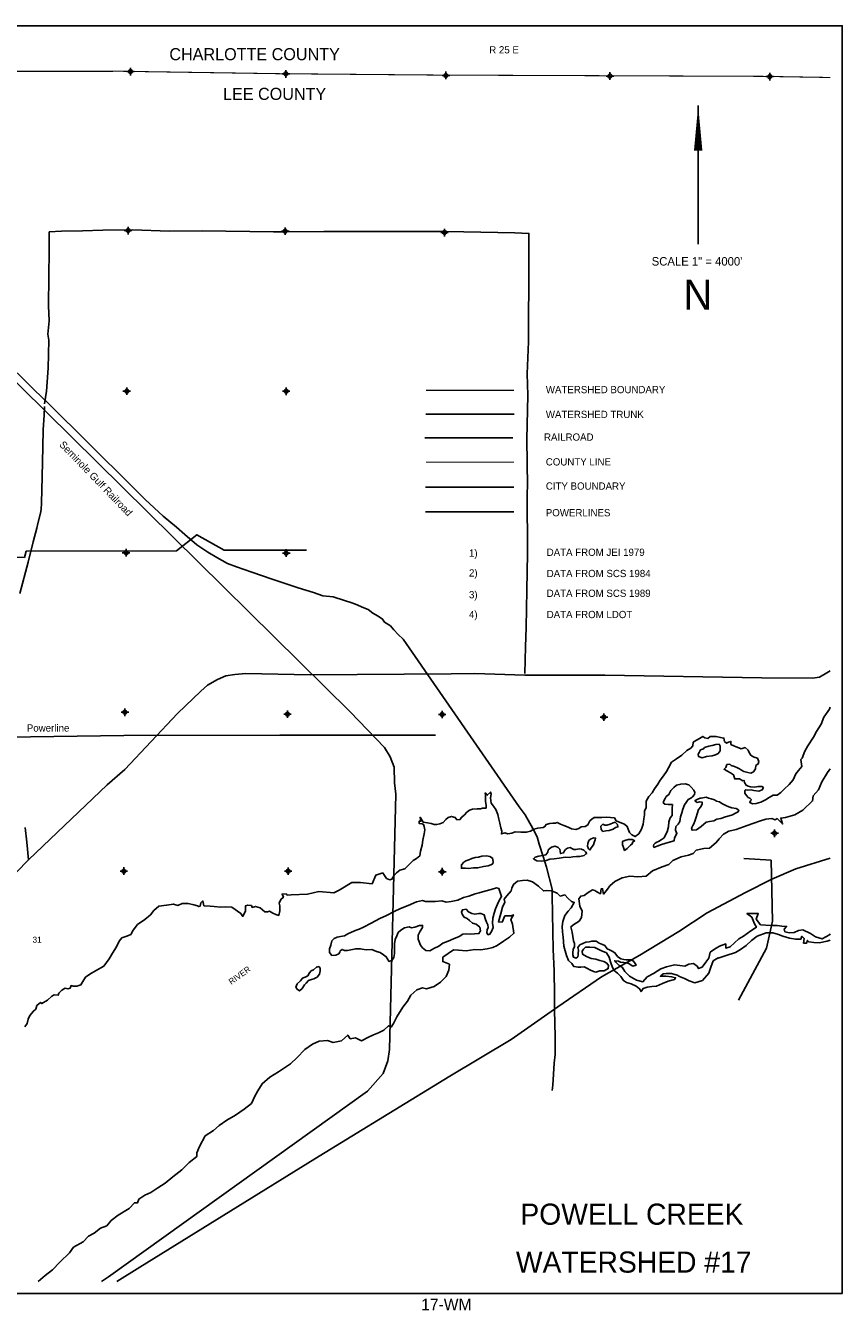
# Model space of a CAD drawing. Extents: x 170739 to 248591, y 831254 to 888536.
# Tile 3 of 3: x 221528 to 248591, y 845210 to 887769. Entities that reach past the tile are written whole.
import ezdxf
from ezdxf.enums import TextEntityAlignment as Align

# ---------------------------------------------------------------- set-up
doc = ezdxf.new("R2010")
doc.units = 0
doc.header["$LTSCALE"] = 1067
doc.header["$PDMODE"] = 34
doc.header["$PDSIZE"] = 125
for name, pattern in [('DASHED', [0]), ('DIVIDE', [0]), ('PHANTOM', [0]), ('STREAM', [0])]:
    doc.linetypes.add(name, pattern=pattern)
for name, color, linetype in [('BORDER', 1, 'CONTINUOUS'), ('CITY', 14, 'DASHED'), ('COUNTY', 15, 'PHANTOM'), ('MAJROADS', 9, 'CONTINUOUS'), ('POWERLINES', 11, 'DIVIDE'), ('RR', 13, 'CONTINUOUS'), ('SEC', 2, 'CONTINUOUS'), ('STRUCTTEXT', 7, 'CONTINUOUS'), ('TEXT', 7, 'CONTINUOUS'), ('TRUNKS', 5, 'STREAM'), ('WATER', 4, 'CONTINUOUS'), ('WSHEDS', 3, 'CONTINUOUS')]:
    doc.layers.add(name, color=color, linetype=linetype)

msp = doc.modelspace()

# ---------------------------------------------------------------- linework, layer by layer
at = {"layer": 'BORDER', "color": 0}
msp.add_lwpolyline([(184591, 845769), (184591, 887769), (248591, 887769), (248591, 845769)], close=True, dxfattribs=at)
at = {"layer": 'CITY', "color": 0}
msp.add_lwpolyline([(234780, 872478), (237707, 872478)], dxfattribs=at)
at = {"layer": 'COUNTY', "color": 0, "const_width": 35}
for points in [[(248191, 886053), (245934, 886091), (240641, 886112), (235204, 886133), (229902, 886179), (224751, 886258), (219114, 886255), (214022, 886292), (208887, 886354), (208291, 886361), (207917, 886369), (205273, 886364), (203468, 886409), (203133, 886333), (198116, 886413), (197109, 886415), (196675, 886413), (193006, 886483), (190661, 886554), (187671, 886546), (184991, 886576)], [(237708, 873310), (234793, 873309)]]:
    msp.add_lwpolyline(points, dxfattribs=at)
at = {"layer": 'MAJROADS', "color": 0}
for points in [[(222152, 875237), (222218, 875658), (222274, 876420), (222298, 877350), (222257, 877552), (222311, 877987), (222290, 878490), (222297, 879462), (222303, 880317), (222308, 880937), (222710, 880967), (223406, 880970), (224084, 880999), (225073, 881008), (226296, 880958), (227377, 880975), (229740, 880940), (230193, 880937), (231408, 880953), (232598, 880953), (233436, 880955), (234458, 880956), (235480, 880948), (237743, 880907), (238203, 880886), (238197, 879981), (238193, 877292), (238144, 876236), (238172, 875532), (238136, 874058), (238158, 872524), (238148, 872281), (238159, 870287), (238133, 869063), (238115, 867832), (238094, 867187), (238071, 866307)], [(219554, 877927), (221817, 875698), (222274, 875267), (225019, 872532), (225491, 872077), (226083, 871525), (226521, 871152), (226801, 870917), (227198, 870565), (227566, 870329), (227858, 870152), (228211, 869949), (228517, 869846), (229028, 869663), (229694, 869437), (230225, 869255), (230560, 869140), (231061, 868991), (231381, 868878), (231722, 868842), (232094, 868724), (232334, 868644), (232516, 868584), (232680, 868509), (232873, 868427), (233031, 868309), (233205, 868205), (233358, 868109), (233423, 868013), (233617, 867884), (233733, 867758), (233875, 867601), (234039, 867444), (237881, 861895), (238086, 861630), (238330, 861177), (238481, 860897), (238547, 860652), (238677, 860246), (238783, 859893), (238975, 859166), (238973, 858957), (239010, 857164), (239038, 856460), (239058, 855672), (239054, 855169), (239072, 854272), (239076, 853686), (239041, 853393), (238993, 852673), (238979, 852487)], [(221339, 868961), (221607, 869998), (221771, 870667), (221900, 871119), (221935, 871278), (222021, 871621), (222047, 871746), (222049, 871964), (222072, 872819), (222096, 873816), (222108, 874385), (222137, 874863), (222156, 875156)], [(221228, 859721), (221617, 860129), (224233, 862615), (224815, 863130), (226555, 864977), (227332, 865725), (227551, 865917), (227888, 866107), (228165, 866230), (228459, 866278), (228828, 866309), (230956, 866268), (235626, 866297), (236411, 866303), (238070, 866257), (240718, 866254), (245921, 866165), (247605, 866152), (247840, 866184), (248076, 866333), (248191, 866401)], [(221617, 860129), (221572, 860714), (221508, 861209)], [(237622, 854183), (239166, 855265), (240609, 856258), (241881, 856976), (243170, 857761), (244114, 858373), (245386, 859049), (246253, 859494), (247053, 859839), (248191, 860186)], [(237622, 854183), (235585, 852966), (233565, 851733), (231116, 850226), (225316, 846641), (224550, 846169)]]:
    msp.add_lwpolyline(points, dxfattribs=at)
at = {"layer": 'POWERLINES', "color": 0}
for points in [[(230833, 870395), (228102, 870392), (227198, 870904), (226531, 870369), (221549, 870360), (221484, 870151), (219511, 870185), (219164, 870316), (203993, 870487), (203499, 870412), (203012, 870433), (195811, 885636)], [(234780, 871668), (237707, 871668)], [(235112, 864269), (229949, 864268), (224781, 864258), (219356, 864172), (219424, 859724), (216113, 859751), (205755, 859878), (198023, 859984)], [(245150, 855483), (246076, 857209), (246276, 858100), (246229, 860123), (245332, 860181)]]:
    msp.add_lwpolyline(points, dxfattribs=at)
at = {"layer": 'RR', "color": 0}
for points in [[(209637, 887369), (232280, 865032), (233421, 863858), (233610, 863541), (233739, 863199), (233753, 862685), (233791, 862310), (233583, 853852), (233529, 853473), (233376, 853058), (232853, 852474), (224273, 846323), (224036, 846169)], [(234754, 874120), (237675, 874120)]]:
    msp.add_lwpolyline(points, dxfattribs=at)
at = {"layer": 'SEC', "color": 0}
for p in [(225001, 886249), (230152, 886170), (235454, 886124), (240890, 886102), (246184, 886082), (224922, 880980), (230132, 880960), (235409, 880914), (224876, 875662), (230161, 875658), (224855, 870309), (230165, 870297), (224817, 865024), (230203, 864961), (235329, 864949), (240690, 864861), (246348, 861013), (224780, 859764), (230225, 859759), (235334, 859739)]:
    msp.add_point(p, dxfattribs=at)
at = {"layer": 'TEXT', "color": 0}
msp.add_line((243814, 885128), (243814, 880526), dxfattribs=at)
msp.add_lwpolyline([(243814, 885128, 0, 280, 0), (243814, 883627, 280, 280, 0)], format="xyseb", dxfattribs=at)
at = {"layer": 'TRUNKS', "color": 0}
msp.add_lwpolyline([(234788, 874896), (237715, 874896)], dxfattribs=at)
at = {"layer": 'WATER', "color": 0}
for points in [[(233364, 859703), (233414, 859611), (233488, 859518), (233597, 859467), (233664, 859492), (233732, 859600), (233816, 859700), (233926, 859791), (234093, 859841), (234237, 859974), (234372, 860107), (234481, 860181), (234590, 860264), (234616, 860423), (234668, 860624), (234694, 860791), (234737, 860992), (234755, 861126), (234739, 861235), (234714, 861310), (234664, 861327), (234572, 861336), (234573, 861420), (234631, 861420), (234607, 861470), (234599, 861546), (234698, 861386), (234840, 861360), (234966, 861334), (235066, 861308), (235150, 861307), (235251, 861324), (235360, 861373), (235452, 861473), (235528, 861539), (235637, 861572), (235763, 861538), (235821, 861462), (235921, 861470), (235981, 861553), (236073, 861628), (236149, 861711), (236233, 861778), (236334, 861810), (236493, 861826), (236602, 861825), (236669, 861842), (236786, 861849), (236787, 861933), (236771, 862076), (236764, 862176), (236764, 862260), (236756, 862352), (236823, 862276), (236932, 862376), (236957, 862309), (236931, 862192), (236955, 862007), (237030, 861915), (237104, 861797), (237179, 861637), (237203, 861478), (237244, 861352), (237276, 861193), (237309, 861084), (237292, 860992), (237409, 861033), (237501, 860990), (237644, 861015), (237753, 861064), (237937, 861046), (238121, 861053), (238255, 861086), (238365, 861152), (238499, 861185), (238675, 861209), (238734, 861234), (238776, 861309), (238893, 861333), (238994, 861349), (239086, 861348), (239145, 861373), (239253, 861314), (239362, 861271), (239504, 861220), (239612, 861161), (239755, 861143), (239855, 861176), (239939, 861226), (240065, 861233), (240158, 861291), (240226, 861425), (240293, 861483), (240369, 861541), (240494, 861532), (240620, 861539), (240771, 861547), (240913, 861537), (241038, 861528), (241096, 861427), (241230, 861376), (241372, 861317), (241464, 861241), (241497, 861148), (241538, 861039), (241613, 860963), (241729, 860904), (241847, 860995), (241932, 861145), (241992, 861313), (242018, 861497), (242036, 861622), (242036, 861748), (242087, 861865), (242096, 861940), (242089, 862082), (242182, 862232), (242292, 862357), (242368, 862482), (242478, 862641), (242554, 862774), (242664, 862916), (242765, 863066), (242833, 863183), (242935, 863366), (243095, 863483), (243271, 863599), (243440, 863757), (243574, 863839), (243642, 863914), (243651, 864032), (243760, 864098), (243853, 864156), (243971, 864222), (244037, 864171), (244129, 864154), (244213, 864220), (244414, 864219), (244556, 864185), (244665, 864167), (244690, 864058), (244748, 863999), (244823, 864032), (244899, 864057), (244898, 863956), (245015, 863905), (245074, 863880), (245166, 863846), (245241, 863812), (245375, 863853), (245467, 863768), (245533, 863626), (245599, 863566), (245666, 863533), (245775, 863498), (245824, 863389), (245807, 863314), (245723, 863256), (245714, 863147), (245646, 863047), (245554, 863006), (245462, 863023), (245328, 863066), (245253, 863100), (245186, 863150), (245119, 863184), (245019, 863227), (244910, 863261), (244861, 863303), (244768, 863287), (244726, 863195), (244675, 863137), (244767, 863086), (244884, 863018), (244984, 862951), (245008, 862884), (245025, 862817), (245184, 862816), (245292, 862756), (245334, 862764), (245351, 862697), (245400, 862605), (245475, 862579), (245551, 862553), (245693, 862544), (245802, 862560), (245869, 862560), (245919, 862568), (245978, 862526), (245935, 862450), (245826, 862409), (245659, 862436), (245567, 862453), (245449, 862445), (245382, 862454), (245357, 862429), (245365, 862345), (245415, 862261), (245473, 862202), (245531, 862177), (245581, 862126), (245548, 862085), (245522, 862034), (245614, 861992), (245731, 862000), (245891, 862040), (246050, 862123), (246168, 862198), (246302, 862272), (246436, 862280), (246554, 862363), (246664, 862471), (246832, 862629), (246959, 862779), (247052, 862979), (247137, 863096), (247247, 863221), (247215, 863455), (247265, 863497), (247351, 863731), (247452, 863914), (247638, 864198), (247732, 864381), (247892, 864632), (247978, 864866), (248164, 865124), (248191, 865191)], [(248191, 857677), (248164, 857646), (247921, 857513), (247703, 857581), (247536, 857699), (247286, 857818), (247143, 857794), (246992, 857728), (246842, 857720), (246691, 857754), (246666, 857838), (246742, 857930), (246583, 857939), (246433, 857957), (246223, 857958), (245880, 857977), (245739, 858170), (245807, 858354), (245430, 858356), (245588, 858238), (245679, 858011), (245746, 857902), (245561, 857777), (245317, 857603), (245166, 857520), (245023, 857387), (244871, 857254), (244729, 857213), (244729, 857347), (244520, 857272), (244360, 857173), (244217, 857073), (244166, 856881), (244073, 856747), (243946, 856580), (243829, 856531), (243779, 856607), (243662, 856699), (243503, 856675), (243369, 856609), (243210, 856635), (243026, 856653), (242766, 856587), (242581, 856521), (242329, 856363), (242119, 856256), (241984, 856097), (241767, 856149), (241541, 856276), (241383, 856436), (241292, 856578), (241200, 856629), (241084, 856739), (241050, 856789), (241172, 856778), (241239, 856744), (241348, 856735), (241423, 856726), (241515, 856700), (241557, 856666), (241648, 856615), (241758, 856640), (241724, 856699), (241675, 856774), (241566, 856817), (241432, 856818), (241348, 856835), (241248, 856853), (241140, 856937), (241057, 857055), (240965, 857106), (240873, 857148), (240798, 857191), (240723, 857292), (240648, 857334), (240531, 857377), (240431, 857444), (240364, 857445), (240289, 857445), (240197, 857421), (240088, 857405), (239894, 857323), (239827, 857231), (239843, 857139), (239834, 857038), (239834, 856988), (239825, 856921), (239766, 856879), (239682, 856914), (239658, 856989), (239658, 857064), (239676, 857165), (239718, 857265), (239719, 857357), (239686, 857450), (239665, 857592), (239640, 857735), (239591, 857911), (239692, 857994), (239869, 858102), (239945, 858219), (239971, 858428), (239896, 858604), (239856, 858839), (239923, 858931), (240041, 858955), (240167, 859055), (240310, 859138), (240385, 859121), (240452, 859078), (240577, 859011), (240595, 859170), (240645, 859178), (240677, 859002), (240804, 859160), (240888, 859269), (241057, 859418), (241292, 859543), (241552, 859591), (241819, 859573), (242087, 859597), (242298, 859772), (242625, 859904), (242843, 859978), (242970, 860111), (243247, 860235), (243490, 860292), (243649, 860342), (243750, 860450), (244002, 860507), (244194, 860523), (244413, 860706), (244514, 860831), (244657, 860981), (244834, 861089), (245077, 861138), (245320, 861229), (245622, 861336), (245874, 861426), (246059, 861476), (246251, 861500), (246368, 861457), (246435, 861499), (246610, 861322), (246553, 861515), (246704, 861539), (247022, 861629), (247283, 861779), (247603, 862087), (247629, 862254), (247806, 862454), (247908, 862721), (248102, 863030), (248191, 863152)], [(230328, 858978), (230864, 859001), (231242, 859085), (231745, 859043), (231913, 859127), (232333, 859379), (232627, 859379), (233005, 859337), (233131, 859631), (233364, 859703)], [(221945, 846169), (222169, 846368), (222413, 846551), (222665, 846801), (222977, 847118), (223112, 847301), (223431, 847484), (223608, 847667), (223801, 847766), (224003, 847933), (224213, 848007), (224365, 848190), (224592, 848365), (224961, 848580), (225130, 848772), (225239, 848771), (225273, 848897), (225475, 849030), (225676, 849112), (225903, 849270), (226147, 849419), (226407, 849636), (226702, 849869), (226946, 850110), (227198, 850301), (227199, 850427), (227292, 850636), (227478, 850986), (227747, 851169), (227941, 851335), (228193, 851510), (228487, 851676), (228773, 851875), (229008, 852058), (229127, 852300), (229220, 852484), (229364, 852717), (229616, 852934), (229910, 853116), (230305, 853374), (230524, 853590), (230777, 853848), (231029, 854031), (231255, 854122), (231532, 854154), (231716, 854078), (231992, 854135), (232203, 854326), (232286, 854209), (232462, 854233), (232654, 854139), (232889, 854264), (233057, 854338), (233216, 854404), (233401, 854495), (233553, 854637), (233636, 854595), (233720, 854711), (233830, 854937), (234025, 855254), (234177, 855454), (234287, 855646), (234489, 855829), (234673, 855895), (234815, 855861), (235067, 855943), (235277, 856076), (235462, 856267), (235547, 856476), (235573, 856677), (235465, 856720), (235348, 856762), (235357, 856904), (235702, 857154), (235877, 857136), (236129, 857118), (236413, 857158), (236598, 857157), (236816, 857189), (237008, 857230), (237151, 857296), (237361, 857438), (237563, 857570), (237706, 857704), (237657, 858005), (237608, 858156), (237693, 858315), (237617, 858274), (237408, 858275), (237315, 858074), (237197, 858075), (237274, 858351), (237326, 858568), (237410, 858727), (237386, 858827), (237478, 858936), (237613, 859111), (237639, 859195), (237698, 859320), (237824, 859428), (237992, 859452), (238151, 859460), (238327, 859400), (238518, 859257), (238685, 859105), (238794, 859121), (238953, 859103), (239145, 859035), (239237, 858934), (239396, 858975), (239504, 858858), (239621, 858756), (239705, 858723), (239603, 858547), (239502, 858431), (239392, 858289), (239324, 858088), (239307, 857921), (239322, 857745), (239338, 857577), (239362, 857276), (239411, 857116), (239456, 856964), (239522, 856797), (239622, 856696), (239689, 856604), (239847, 856577), (239931, 856577), (240040, 856593), (240149, 856533), (240224, 856491), (240349, 856440), (240424, 856414), (240559, 856455), (240701, 856454), (240835, 856529), (240845, 856638), (240786, 856713), (240686, 856764), (240553, 856799), (240427, 856841), (240268, 856868), (240110, 856927), (239984, 857004), (239968, 857104), (240011, 857171), (240078, 857237), (240229, 857245), (240388, 857227), (240588, 857125), (240772, 857057), (240863, 856914), (240912, 856754), (240978, 856570), (241036, 856460), (241144, 856376), (241252, 856266), (241335, 856132), (241444, 856072), (241598, 856022), (241757, 855948), (241874, 855863), (241924, 855771), (241991, 855871), (242126, 855912), (242276, 855937), (242436, 855944), (242629, 856035), (242822, 856109), (243031, 856167), (243065, 856225), (242931, 856260), (242739, 856277), (242563, 856278), (242656, 856362), (242748, 856369), (242932, 856368), (243116, 856317), (243199, 856266), (243358, 856199), (243517, 856122), (243701, 856063), (243952, 856137), (244163, 856378), (244231, 856579), (244308, 856788), (244474, 856891), (244476, 856879), (244744, 856970), (245046, 857068), (245222, 857160), (245399, 857293), (245576, 857459), (245769, 857600), (246063, 857716), (246289, 857715), (246473, 857655), (246615, 857604), (246841, 857544), (247050, 857501), (247217, 857509), (247251, 857600), (247326, 857533), (247309, 857374), (247409, 857374), (247435, 857465), (247476, 857415), (247652, 857397), (247819, 857388), (248088, 857445), (248191, 857474)], [(221497, 854598), (221574, 854715), (221616, 854857), (221667, 854982), (221786, 855123), (221870, 855190), (221896, 855307), (222014, 855407), (222064, 855373), (222249, 855489), (222400, 855613), (222476, 855663), (222601, 855646), (222627, 855712), (222728, 855812), (222837, 855879), (222929, 855861), (222997, 855886), (223031, 855969), (223097, 855944), (223223, 855951), (223357, 855992), (223425, 856101), (223510, 856243), (223653, 856351), (223846, 856458), (224115, 856607), (224293, 856857), (224403, 857041), (224538, 857257), (224623, 857441), (224716, 857549), (224875, 857607), (225010, 857665), (225094, 857806), (225230, 857990), (225482, 858156), (225667, 858314), (225777, 858455), (225945, 858596), (226197, 858628), (226423, 858669), (226565, 858626), (226716, 858683), (226917, 858682), (227101, 858647), (227227, 858613), (227268, 858588), (227310, 858596), (227336, 858713), (227395, 858771), (227436, 858612), (227637, 858594), (227771, 858584), (227980, 858566), (228148, 858582), (228357, 858564), (228657, 858361), (228723, 858260), (228808, 858444), (228818, 858611), (228893, 858627), (229011, 858618), (229035, 858559), (229144, 858592), (229295, 858541), (229453, 858414), (229545, 858414), (229612, 858430), (229721, 858370), (229821, 858328), (229913, 858294), (229947, 858444), (229948, 858612), (229932, 858704), (229983, 858821), (230068, 858896), (230026, 858997), (230160, 859012), (230194, 858962), (230328, 858978)]]:
    msp.add_lwpolyline(points, dxfattribs=at)
for points in [[(244027, 863852), (243993, 863810), (243892, 863778), (243850, 863694), (243816, 863636), (243824, 863560), (243949, 863518), (244092, 863559), (244276, 863582), (244385, 863615), (244478, 863656), (244545, 863740), (244546, 863832), (244538, 863899), (244505, 863966), (244396, 863958), (244278, 863917), (244169, 863901)], [(242439, 860722), (242388, 860681), (242346, 860647), (242338, 860597), (242346, 860547), (242455, 860588), (242597, 860646), (242824, 860711), (243017, 860768), (243034, 860861), (243111, 861002), (243061, 861120), (243071, 861237), (243147, 861320), (243206, 861404), (243232, 861563), (243275, 861696), (243301, 861813), (243360, 861955), (243419, 862030), (243487, 862130), (243571, 862180), (243622, 862222), (243689, 862297), (243698, 862364), (243674, 862447), (243582, 862540), (243507, 862624), (243382, 862650), (243239, 862643), (243097, 862611), (243004, 862527), (242903, 862436), (242843, 862294), (242751, 862228), (242717, 862161), (242674, 862086), (242657, 862019), (242707, 861977), (242824, 861968), (242958, 861967), (242957, 861833), (242948, 861741), (242947, 861598), (242888, 861523), (242837, 861390), (242836, 861230), (242785, 861063), (242734, 860963), (242683, 860863), (242590, 860797), (242498, 860747)], [(243915, 862178), (243881, 862178), (243805, 862145), (243713, 862104), (243713, 862079), (243780, 862036), (243863, 862052), (243947, 862044), (243947, 861985), (243904, 861885), (243820, 861802), (243785, 861659), (243743, 861551), (243708, 861417), (243666, 861325), (243632, 861275), (243598, 861183), (243614, 861116), (243757, 861132), (243908, 861240), (244077, 861381), (244194, 861405), (244328, 861430), (244429, 861479), (244563, 861503), (244723, 861561), (244840, 861594), (244949, 861626), (245050, 861684), (245134, 861725), (245160, 861776), (245068, 861835), (244926, 861861), (244826, 861887), (244734, 861938), (244600, 861997), (244525, 862056), (244425, 862074), (244358, 862124), (244249, 862150), (244157, 862176), (244082, 862210)], [(241061, 861385), (240994, 861360), (240893, 861311), (240784, 861278), (240726, 861287), (240651, 861312), (240591, 861246), (240599, 861137), (240657, 861078), (240758, 861094), (240867, 861110), (240993, 861151), (241077, 861201), (241153, 861225), (241145, 861301), (241111, 861343)], [(240125, 860344), (240083, 860403), (240025, 860454), (239950, 860488), (239866, 860497), (239757, 860473), (239698, 860481), (239632, 860515), (239573, 860541), (239481, 860516), (239422, 860475), (239388, 860433), (239354, 860367), (239254, 860342), (239246, 860426), (239229, 860493), (239171, 860544), (239079, 860586), (238953, 860554), (238844, 860462), (238827, 860387), (238768, 860304), (238658, 860279), (238533, 860255), (238415, 860222), (238356, 860172), (238465, 860105), (238632, 860087), (238775, 860111), (238900, 860152), (239043, 860168), (239211, 860192), (239404, 860224), (239537, 860206), (239663, 860239), (239781, 860246), (239889, 860246), (240032, 860278), (240091, 860328)], [(240226, 860453), (240268, 860536), (240344, 860636), (240362, 860703), (240404, 860795), (240413, 860853), (240346, 860862), (240245, 860821), (240186, 860771), (240160, 860679), (240151, 860587), (240176, 860495)], [(241719, 860769), (241627, 860803), (241493, 860804), (241384, 860780), (241308, 860747), (241308, 860629), (241332, 860579), (241349, 860512), (241373, 860445), (241466, 860511), (241508, 860553), (241567, 860619), (241626, 860661), (241652, 860728)], [(236369, 859868), (236511, 859867), (236704, 859916), (236855, 859931), (236948, 859964), (237007, 860006), (237024, 860081), (237000, 860190), (236908, 860241), (236799, 860267), (236648, 860251), (236531, 860218), (236422, 860211), (236313, 860178), (236212, 860137), (236119, 860096), (236052, 860054), (235976, 859963), (235967, 859854), (236101, 859861), (236202, 859852)], [(232485, 857809), (232326, 857743), (232200, 857685), (232091, 857619), (231965, 857595), (231856, 857570), (231755, 857529), (231679, 857446), (231636, 857312), (231593, 857187), (231593, 857061), (231676, 856960), (231810, 856976), (231902, 857017), (231944, 857076), (231953, 857117), (232012, 857167), (232096, 857133), (232188, 857133), (232305, 857157), (232464, 857189), (232615, 857188), (232808, 857153), (233000, 857161), (233159, 857092), (233276, 857066), (233384, 856982), (233476, 856923), (233534, 856830), (233567, 856771), (233659, 856796), (233727, 856896), (233753, 857030), (233746, 857197), (233747, 857356), (233773, 857499), (233824, 857616), (233875, 857732), (233960, 857807), (234077, 857882), (234237, 857914), (234312, 857880), (234429, 857904), (234580, 857954), (234681, 857961), (234680, 857894), (234604, 857769), (234536, 857636), (234535, 857502), (234609, 857309), (234684, 857216), (234792, 857131), (234926, 857114), (235053, 857197), (235221, 857279), (235347, 857371), (235532, 857445), (235708, 857519), (235893, 857593), (236019, 857667), (236145, 857683), (236262, 857666), (236404, 857682), (236547, 857689), (236606, 857781), (236573, 857898), (236457, 857999), (236340, 858034), (236232, 858127), (236157, 858194), (236056, 858237), (236007, 858312), (235974, 858396), (235999, 858480), (236125, 858496), (236200, 858412), (236309, 858361), (236409, 858335), (236543, 858351), (236610, 858359), (236727, 858307), (236760, 858190), (236801, 858072), (236842, 857980), (236858, 857896), (236816, 857813), (236815, 857729), (236848, 857653), (236915, 857670), (236975, 857778), (237017, 857887), (237001, 858038), (237011, 858197), (237054, 858372), (237097, 858514), (237165, 858665), (237224, 858790), (237301, 858923), (237243, 859083), (237210, 859184), (237135, 859209), (236950, 859152), (236749, 859095), (236556, 859037), (236422, 859005), (236212, 858931), (236036, 858890), (235851, 858799), (235624, 858751), (235465, 858735), (235323, 858778), (235105, 858754), (234921, 858755), (234779, 858756), (234678, 858782), (234477, 858742), (234200, 858618), (233948, 858519), (233738, 858420), (233485, 858288), (233267, 858189), (232973, 858032), (232721, 857908), (232578, 857833)], [(231185, 856252), (231261, 856343), (231287, 856460), (231287, 856544), (231238, 856595), (231170, 856578), (231061, 856495), (230994, 856462), (230935, 856387), (230884, 856296), (230791, 856246), (230699, 856213), (230631, 856122), (230530, 856022), (230479, 855913), (230520, 855846), (230604, 855795), (230688, 855870), (230764, 855995), (230823, 856045), (230899, 856136), (231000, 856169), (231076, 856194)]]:
    msp.add_lwpolyline(points, close=True, dxfattribs=at)
at = {"layer": 'WSHEDS', "color": 0, "const_width": 40}
msp.add_lwpolyline([(234793, 875691), (237708, 875691)], dxfattribs=at)

# ---------------------------------------------------------------- texts
at = {"layer": 'STRUCTTEXT', "color": 0}
for s, height, p in [('1)', 240.1, (236219, 870176)), ('DATA FROM JEI 1979', 240.12, (238794, 870204)), ('2)', 240.1, (236219, 869520)), ('DATA FROM SCS 1984', 240.12, (238794, 869501)), ('3)', 240.1, (236219, 868798)), ('DATA FROM SCS 1989', 240.12, (238794, 868845)), ('4)', 240.1, (236219, 868142)), ('DATA FROM LDOT', 240.12, (238794, 868142))]:
    msp.add_text(s, height=height, dxfattribs=at).set_placement(p)
msp.add_text('17-WM', height=386.9, dxfattribs=at).set_placement((235470, 845210), align=Align.CENTER)
at = {"layer": 'TEXT', "color": 0}
for s, height, p in [('CHARLOTTE COUNTY', 400.2, (226290, 886625)), ('LEE COUNTY', 400.2, (228068, 885310)), ('WATERSHED BOUNDARY', 240.12, (238766, 875593)), ('WATERSHED TRUNK', 240.12, (238766, 874772)), ('RAILROAD', 240.1, (238705, 874021)), ('COUNTY LINE', 240.12, (238765, 873199)), ('CITY BOUNDARY', 240.12, (238765, 872398)), ('POWERLINES', 240.1, (238765, 871514)), ('Powerline', 240, (221567, 864383))]:
    msp.add_text(s, height=height, dxfattribs=at).set_placement(p)
for s, height, p in [('R 25 E', 240, (237381, 886850)), ('SCALE 1" = 4000\'', 280.14, (243776, 879822)), ('N', 1000, (243804, 878358)), ('31', 200, (221907, 857388)), ('POWELL CREEK', 700.35, (241618, 848045)), ('WATERSHED #17', 700.35, (241677, 846457))]:
    msp.add_text(s, height=height, dxfattribs=at).set_placement(p, align=Align.CENTER)
msp.add_text('Seminole Gulf Railroad', height=240, rotation=314, dxfattribs=at).set_placement((222624, 873870))
at = {"layer": 'WATER', "color": 0}
msp.add_text('RIVER', height=200, rotation=36, dxfattribs=at).set_placement((228343, 855988))

doc.saveas('drawing.dxf')
